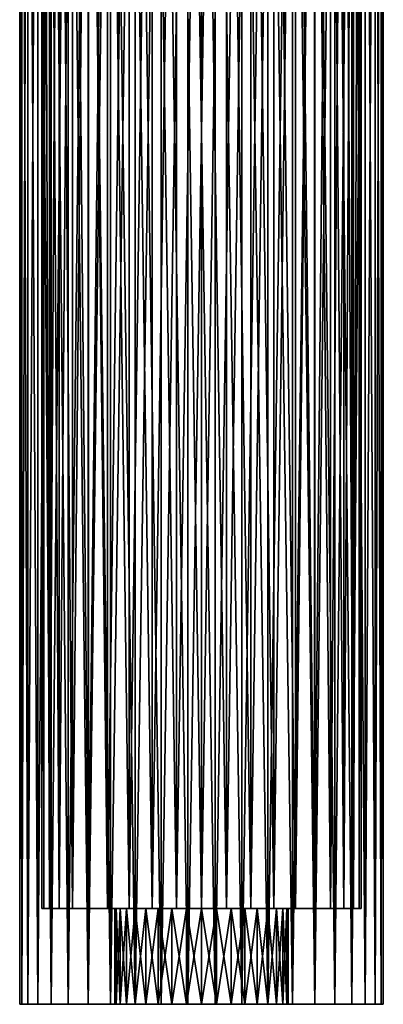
# Model space of a CAD drawing. Header units: millimetres. Extents: x -65 to 65, y -666 to 33.
# Tile 1 of 6: x -65 to 65, y -666 to -316. Entities that reach past the tile are written whole.
import ezdxf

# ---------------------------------------------------------------- set-up
doc = ezdxf.new("R2010")
doc.units = ezdxf.units.MM
doc.header["$LTSCALE"] = 65.185185
for name, color, linetype in [('20', 7, 'CONTINUOUS'), ('21', 7, 'CONTINUOUS'), ('22', 7, 'CONTINUOUS'), ('23', 7, 'CONTINUOUS'), ('24', 7, 'CONTINUOUS'), ('25', 7, 'CONTINUOUS'), ('26', 7, 'CONTINUOUS'), ('27', 7, 'CONTINUOUS')]:
    doc.layers.add(name, color=color, linetype=linetype)

msp = doc.modelspace()

# ---------------------------------------------------------------- linework, layer by layer
at = {"layer": '20', "linetype": 'Continuous'}
for points in [[(-30.78, -666), (-30.32, -666, 5.35), (-64.59, -666), (-30.78, -666)], [(-64.59, -666), (-30.32, -666, 5.35), (-63.86, -666, 9.63), (-64.59, -666)], [(-63.86, -666, -9.63), (-30.78, -666), (-64.59, -666), (-63.86, -666, -9.63)], [(-28.93, -666, 10.53), (-26.66, -666, 15.39), (-63.86, -666, 9.63), (-28.93, -666, 10.53)], [(-63.86, -666, 9.63), (-26.66, -666, 15.39), (-61.72, -666, 19.04), (-63.86, -666, 9.63)], [(-30.32, -666, 5.35), (-28.93, -666, 10.53), (-63.86, -666, 9.63), (-30.32, -666, 5.35)], [(-30.32, -666, -5.35), (-30.78, -666), (-63.86, -666, -9.63), (-30.32, -666, -5.35)], [(-28.93, -666, -10.53), (-30.32, -666, -5.35), (-63.86, -666, -9.63), (-28.93, -666, -10.53)], [(-61.72, -666, -19.04), (-28.93, -666, -10.53), (-63.86, -666, -9.63), (-61.72, -666, -19.04)], [(-61.72, -666, 19.04), (-45.21, -666, 25.59), (-58.19, -666, 28.02), (-61.72, -666, 19.04)], [(-39.07, -666, 22.04), (-45.21, -666, 25.59), (-61.72, -666, 19.04), (-39.07, -666, 22.04)], [(-23.58, -666, 19.79), (-39.07, -666, 22.04), (-61.72, -666, 19.04), (-23.58, -666, 19.79)], [(-26.66, -666, 15.39), (-23.58, -666, 19.79), (-61.72, -666, 19.04), (-26.66, -666, 15.39)], [(-26.66, -666, -15.39), (-28.93, -666, -10.53), (-61.72, -666, -19.04), (-26.66, -666, -15.39)], [(-23.58, -666, -19.79), (-26.66, -666, -15.39), (-61.72, -666, -19.04), (-23.58, -666, -19.79)], [(-39.07, -666, -22.04), (-23.58, -666, -19.79), (-61.72, -666, -19.04), (-39.07, -666, -22.04)], [(-58.19, -666, -28.02), (-39.07, -666, -22.04), (-61.72, -666, -19.04), (-58.19, -666, -28.02)], [(-45.21, -666, 25.59), (-40.81, -666, 32.14), (-58.19, -666, 28.02), (-45.21, -666, 25.59)], [(-58.19, -666, 28.02), (-40.81, -666, 32.14), (-53.36, -666, 36.38), (-58.19, -666, 28.02)], [(-40.81, -666, -32.14), (-45.21, -666, -25.59), (-58.19, -666, -28.02), (-40.81, -666, -32.14)], [(-45.21, -666, -25.59), (-39.07, -666, -22.04), (-58.19, -666, -28.02), (-45.21, -666, -25.59)], [(-53.36, -666, -36.38), (-40.81, -666, -32.14), (-58.19, -666, -28.02), (-53.36, -666, -36.38)], [(-35.47, -666, 37.95), (-29.31, -666, 42.88), (-53.36, -666, 36.38), (-35.47, -666, 37.95)], [(-53.36, -666, 36.38), (-29.31, -666, 42.88), (-47.34, -666, 43.93), (-53.36, -666, 36.38)], [(-40.81, -666, 32.14), (-35.47, -666, 37.95), (-53.36, -666, 36.38), (-40.81, -666, 32.14)], [(-35.47, -666, -37.95), (-40.81, -666, -32.14), (-53.36, -666, -36.38), (-35.47, -666, -37.95)], [(-47.34, -666, -43.93), (-35.47, -666, -37.95), (-53.36, -666, -36.38), (-47.34, -666, -43.93)], [(-22.48, -666, 46.83), (-15.13, -666, 49.69), (-47.34, -666, 43.93), (-22.48, -666, 46.83)], [(-47.34, -666, 43.93), (-15.13, -666, 49.69), (-40.27, -666, 50.5), (-47.34, -666, 43.93)], [(-29.31, -666, 42.88), (-22.48, -666, 46.83), (-47.34, -666, 43.93), (-29.31, -666, 42.88)], [(-29.31, -666, -42.88), (-35.47, -666, -37.95), (-47.34, -666, -43.93), (-29.31, -666, -42.88)], [(-22.48, -666, -46.83), (-29.31, -666, -42.88), (-47.34, -666, -43.93), (-22.48, -666, -46.83)], [(-40.27, -666, -50.5), (-22.48, -666, -46.83), (-47.34, -666, -43.93), (-40.27, -666, -50.5)], [(-15.13, -666, 49.69), (-7.43, -666, 51.41), (-40.27, -666, 50.5), (-15.13, -666, 49.69)], [(-40.27, -666, 50.5), (0.45, -666, 51.94), (32.29, -666, 55.93), (-40.27, -666, 50.5)], [(-7.43, -666, 51.41), (0.45, -666, 51.94), (-40.27, -666, 50.5), (-7.43, -666, 51.41)], [(-32.29, -666, 55.93), (-40.27, -666, 50.5), (32.29, -666, 55.93), (-32.29, -666, 55.93)], [(-15.13, -666, -49.69), (-22.48, -666, -46.83), (-40.27, -666, -50.5), (-15.13, -666, -49.69)], [(-7.43, -666, -51.41), (-15.13, -666, -49.69), (-40.27, -666, -50.5), (-7.43, -666, -51.41)], [(-32.29, -666, -55.93), (-7.43, -666, -51.41), (-40.27, -666, -50.5), (-32.29, -666, -55.93)], [(-35.27, -666, 27.72), (-39.07, -666, 22.04), (-15.39, -666, 26.66), (-35.27, -666, 27.72)], [(-15.39, -666, 26.66), (-39.07, -666, 22.04), (-19.79, -666, 23.58), (-15.39, -666, 26.66)], [(-19.79, -666, 23.58), (-39.07, -666, 22.04), (-23.58, -666, 19.79), (-19.79, -666, 23.58)], [(-39.07, -666, -22.04), (-35.27, -666, -27.72), (-19.79, -666, -23.58), (-39.07, -666, -22.04)], [(-23.58, -666, -19.79), (-39.07, -666, -22.04), (-19.79, -666, -23.58), (-23.58, -666, -19.79)], [(-35.27, -666, 27.72), (-5.35, -666, 30.32), (-30.65, -666, 32.75), (-35.27, -666, 27.72)], [(-5.35, -666, 30.32), (-35.27, -666, 27.72), (-10.53, -666, 28.93), (-5.35, -666, 30.32)], [(-10.53, -666, 28.93), (-35.27, -666, 27.72), (-15.39, -666, 26.66), (-10.53, -666, 28.93)], [(-35.27, -666, -27.72), (-30.65, -666, -32.75), (-10.53, -666, -28.93), (-35.27, -666, -27.72)], [(-19.79, -666, -23.58), (-35.27, -666, -27.72), (-15.39, -666, -26.66), (-19.79, -666, -23.58)], [(-15.39, -666, -26.66), (-35.27, -666, -27.72), (-10.53, -666, -28.93), (-15.39, -666, -26.66)], [(32.29, -666, -55.93), (40.27, -666, -50.5), (-32.29, -666, -55.93), (32.29, -666, -55.93)], [(-23.6, -666, -60.12), (32.29, -666, -55.93), (-32.29, -666, -55.93), (-23.6, -666, -60.12)], [(-23.6, -666, 60.12), (-32.29, -666, 55.93), (23.6, -666, 60.12), (-23.6, -666, 60.12)], [(23.6, -666, 60.12), (-32.29, -666, 55.93), (32.29, -666, 55.93), (23.6, -666, 60.12)], [(0.45, -666, -51.94), (-7.43, -666, -51.41), (-32.29, -666, -55.93), (0.45, -666, -51.94)], [(40.27, -666, -50.5), (0.45, -666, -51.94), (-32.29, -666, -55.93), (40.27, -666, -50.5)], [(0, -666, 30.78), (-30.65, -666, 32.75), (-5.35, -666, 30.32), (0, -666, 30.78)], [(-25.32, -666, 37.02), (-30.65, -666, 32.75), (53.36, -666, 36.38), (-25.32, -666, 37.02)], [(-30.65, -666, 32.75), (0, -666, 30.78), (53.36, -666, 36.38), (-30.65, -666, 32.75)], [(-30.65, -666, -32.75), (-25.32, -666, -37.02), (53.36, -666, -36.38), (-30.65, -666, -32.75)], [(-10.53, -666, -28.93), (-30.65, -666, -32.75), (-5.35, -666, -30.32), (-10.53, -666, -28.93)], [(-5.35, -666, -30.32), (-30.65, -666, -32.75), (0, -666, -30.78), (-5.35, -666, -30.32)], [(0, -666, -30.78), (-30.65, -666, -32.75), (58.19, -666, -28.02), (0, -666, -30.78)], [(58.19, -666, -28.02), (-30.65, -666, -32.75), (53.36, -666, -36.38), (58.19, -666, -28.02)], [(-19.4, -666, 40.44), (-25.32, -666, 37.02), (47.34, -666, 43.93), (-19.4, -666, 40.44)], [(47.34, -666, 43.93), (-25.32, -666, 37.02), (53.36, -666, 36.38), (47.34, -666, 43.93)], [(-25.32, -666, -37.02), (-19.4, -666, -40.44), (53.36, -666, -36.38), (-25.32, -666, -37.02)], [(23.6, -666, -60.12), (32.29, -666, -55.93), (-23.6, -666, -60.12), (23.6, -666, -60.12)], [(-14.37, -666, -62.97), (23.6, -666, -60.12), (-23.6, -666, -60.12), (-14.37, -666, -62.97)], [(-14.37, -666, 62.97), (-23.6, -666, 60.12), (14.37, -666, 62.97), (-14.37, -666, 62.97)], [(14.37, -666, 62.97), (-23.6, -666, 60.12), (23.6, -666, 60.12), (14.37, -666, 62.97)], [(-13.04, -666, 42.92), (-19.4, -666, 40.44), (47.34, -666, 43.93), (-13.04, -666, 42.92)], [(-19.4, -666, -40.44), (-13.04, -666, -42.92), (53.36, -666, -36.38), (-19.4, -666, -40.44)], [(14.37, -666, -62.97), (23.6, -666, -60.12), (-14.37, -666, -62.97), (14.37, -666, -62.97)], [(-4.83, -666, -64.41), (14.37, -666, -62.97), (-14.37, -666, -62.97), (-4.83, -666, -64.41)], [(-4.83, -666, 64.41), (-14.37, -666, 62.97), (4.83, -666, 64.41), (-4.83, -666, 64.41)], [(4.83, -666, 64.41), (-14.37, -666, 62.97), (14.37, -666, 62.97), (4.83, -666, 64.41)], [(-6.37, -666, 44.4), (-13.04, -666, 42.92), (47.34, -666, 43.93), (-6.37, -666, 44.4)], [(53.36, -666, -36.38), (-13.04, -666, -42.92), (47.34, -666, -43.93), (53.36, -666, -36.38)], [(-13.04, -666, -42.92), (-6.37, -666, -44.4), (47.34, -666, -43.93), (-13.04, -666, -42.92)], [(0.45, -666, 44.85), (-6.37, -666, 44.4), (47.34, -666, 43.93), (0.45, -666, 44.85)], [(-6.37, -666, -44.4), (0.45, -666, -44.85), (47.34, -666, -43.93), (-6.37, -666, -44.4)], [(4.83, -666, -64.41), (14.37, -666, -62.97), (-4.83, -666, -64.41), (4.83, -666, -64.41)], [(5.35, -666, -30.32), (0, -666, -30.78), (58.19, -666, -28.02), (5.35, -666, -30.32)], [(0, -666, 30.78), (5.35, -666, 30.32), (53.36, -666, 36.38), (0, -666, 30.78)], [(32.29, -666, 55.93), (0.45, -666, 51.94), (40.27, -666, 50.5), (32.29, -666, 55.93)], [(40.27, -666, 50.5), (0.45, -666, 44.85), (47.34, -666, 43.93), (40.27, -666, 50.5)], [(0.45, -666, 51.94), (0.45, -666, 44.85), (40.27, -666, 50.5), (0.45, -666, 51.94)], [(0.45, -666, -44.85), (0.45, -666, -51.94), (40.27, -666, -50.5), (0.45, -666, -44.85)], [(47.34, -666, -43.93), (0.45, -666, -44.85), (40.27, -666, -50.5), (47.34, -666, -43.93)], [(10.53, -666, -28.93), (5.35, -666, -30.32), (58.19, -666, -28.02), (10.53, -666, -28.93)], [(5.35, -666, 30.32), (10.53, -666, 28.93), (53.36, -666, 36.38), (5.35, -666, 30.32)], [(15.39, -666, -26.66), (10.53, -666, -28.93), (58.19, -666, -28.02), (15.39, -666, -26.66)], [(10.53, -666, 28.93), (15.39, -666, 26.66), (58.19, -666, 28.02), (10.53, -666, 28.93)], [(53.36, -666, 36.38), (10.53, -666, 28.93), (58.19, -666, 28.02), (53.36, -666, 36.38)], [(44.76, -666, -26.36), (15.39, -666, -26.66), (58.19, -666, -28.02), (44.76, -666, -26.36)], [(19.79, -666, 23.58), (44.76, -666, 26.36), (15.39, -666, 26.66), (19.79, -666, 23.58)], [(15.39, -666, 26.66), (44.76, -666, 26.36), (58.19, -666, 28.02), (15.39, -666, 26.66)], [(15.39, -666, -26.66), (44.76, -666, -26.36), (19.79, -666, -23.58), (15.39, -666, -26.66)], [(44.76, -666, -26.36), (38.62, -666, -22.81), (19.79, -666, -23.58), (44.76, -666, -26.36)], [(38.62, -666, 22.81), (44.76, -666, 26.36), (19.79, -666, 23.58), (38.62, -666, 22.81)], [(23.58, -666, 19.79), (38.62, -666, 22.81), (19.79, -666, 23.58), (23.58, -666, 19.79)], [(19.79, -666, -23.58), (38.62, -666, -22.81), (23.58, -666, -19.79), (19.79, -666, -23.58)], [(23.58, -666, -19.79), (41.64, -666, -16.68), (26.66, -666, -15.39), (23.58, -666, -19.79)], [(26.66, -666, 15.39), (41.64, -666, 16.68), (23.58, -666, 19.79), (26.66, -666, 15.39)], [(41.64, -666, 16.68), (38.62, -666, 22.81), (23.58, -666, 19.79), (41.64, -666, 16.68)], [(38.62, -666, -22.81), (41.64, -666, -16.68), (23.58, -666, -19.79), (38.62, -666, -22.81)], [(28.93, -666, 10.53), (41.64, -666, 16.68), (26.66, -666, 15.39), (28.93, -666, 10.53)], [(41.64, -666, -16.68), (43.69, -666, -10.17), (26.66, -666, -15.39), (41.64, -666, -16.68)], [(26.66, -666, -15.39), (43.69, -666, -10.17), (28.93, -666, -10.53), (26.66, -666, -15.39)], [(28.93, -666, -10.53), (43.69, -666, -10.17), (30.32, -666, -5.35), (28.93, -666, -10.53)], [(43.69, -666, 10.17), (41.64, -666, 16.68), (28.93, -666, 10.53), (43.69, -666, 10.17)], [(30.32, -666, 5.35), (43.69, -666, 10.17), (28.93, -666, 10.53), (30.32, -666, 5.35)], [(44.72, -666, 3.42), (43.69, -666, 10.17), (30.32, -666, 5.35), (44.72, -666, 3.42)], [(43.69, -666, -10.17), (44.72, -666, -3.42), (30.32, -666, -5.35), (43.69, -666, -10.17)], [(30.78, -666), (44.72, -666, 3.42), (30.32, -666, 5.35), (30.78, -666)], [(44.72, -666, -3.42), (30.78, -666), (30.32, -666, -5.35), (44.72, -666, -3.42)], [(44.72, -666, -3.42), (44.72, -666, 3.42), (30.78, -666), (44.72, -666, -3.42)], [(61.72, -666, -19.04), (44.76, -666, -26.36), (58.19, -666, -28.02), (61.72, -666, -19.04)], [(44.76, -666, 26.36), (48.24, -666, 19.27), (58.19, -666, 28.02), (44.76, -666, 26.36)], [(48.24, -666, -19.27), (44.76, -666, -26.36), (61.72, -666, -19.04), (48.24, -666, -19.27)], [(50.6, -666, -11.75), (48.24, -666, -19.27), (61.72, -666, -19.04), (50.6, -666, -11.75)], [(58.19, -666, 28.02), (48.24, -666, 19.27), (61.72, -666, 19.04), (58.19, -666, 28.02)], [(48.24, -666, 19.27), (50.6, -666, 11.75), (61.72, -666, 19.04), (48.24, -666, 19.27)], [(63.86, -666, -9.63), (50.6, -666, -11.75), (61.72, -666, -19.04), (63.86, -666, -9.63)], [(51.8, -666, -3.95), (50.6, -666, -11.75), (63.86, -666, -9.63), (51.8, -666, -3.95)], [(61.72, -666, 19.04), (50.6, -666, 11.75), (63.86, -666, 9.63), (61.72, -666, 19.04)], [(50.6, -666, 11.75), (51.8, -666, 3.95), (63.86, -666, 9.63), (50.6, -666, 11.75)], [(64.59, -666), (51.8, -666, -3.95), (63.86, -666, -9.63), (64.59, -666)], [(51.8, -666, 3.95), (51.8, -666, -3.95), (64.59, -666), (51.8, -666, 3.95)], [(51.8, -666, 3.95), (64.59, -666), (63.86, -666, 9.63), (51.8, -666, 3.95)]]:
    msp.add_3dface(points, dxfattribs=at)
at = {"layer": '21', "linetype": 'Continuous'}
for points in [[(-63.86, -47, -9.63), (-64.59, -666), (-64.59, -47), (-63.86, -47, -9.63)], [(-63.86, -666, -9.63), (-64.59, -666), (-63.86, -47, -9.63), (-63.86, -666, -9.63)], [(-61.72, -47, -19.04), (-63.86, -666, -9.63), (-63.86, -47, -9.63), (-61.72, -47, -19.04)], [(-61.72, -666, -19.04), (-63.86, -666, -9.63), (-61.72, -47, -19.04), (-61.72, -666, -19.04)], [(-58.19, -47, -28.02), (-61.72, -666, -19.04), (-61.72, -47, -19.04), (-58.19, -47, -28.02)], [(-58.19, -666, -28.02), (-61.72, -666, -19.04), (-58.19, -47, -28.02), (-58.19, -666, -28.02)], [(-53.36, -47, -36.38), (-58.19, -666, -28.02), (-58.19, -47, -28.02), (-53.36, -47, -36.38)], [(-53.36, -666, -36.38), (-58.19, -666, -28.02), (-53.36, -47, -36.38), (-53.36, -666, -36.38)], [(-47.34, -666, -43.93), (-53.36, -666, -36.38), (-47.34, -47, -43.93), (-47.34, -666, -43.93)], [(-47.34, -47, -43.93), (-53.36, -666, -36.38), (-53.36, -47, -36.38), (-47.34, -47, -43.93)], [(-40.27, -666, -50.5), (-47.34, -666, -43.93), (-40.27, -47, -50.5), (-40.27, -666, -50.5)], [(-40.27, -47, -50.5), (-47.34, -666, -43.93), (-47.34, -47, -43.93), (-40.27, -47, -50.5)], [(-32.29, -666, -55.93), (-40.27, -666, -50.5), (-32.29, -47, -55.93), (-32.29, -666, -55.93)], [(-32.29, -47, -55.93), (-40.27, -666, -50.5), (-40.27, -47, -50.5), (-32.29, -47, -55.93)], [(-23.6, -666, -60.12), (-32.29, -666, -55.93), (-23.6, -47, -60.12), (-23.6, -666, -60.12)], [(-23.6, -47, -60.12), (-32.29, -666, -55.93), (-32.29, -47, -55.93), (-23.6, -47, -60.12)], [(-14.37, -666, -62.97), (-23.6, -666, -60.12), (-14.37, -47, -62.97), (-14.37, -666, -62.97)], [(-14.37, -47, -62.97), (-23.6, -666, -60.12), (-23.6, -47, -60.12), (-14.37, -47, -62.97)], [(-4.83, -666, -64.41), (-14.37, -666, -62.97), (-4.83, -47, -64.41), (-4.83, -666, -64.41)], [(-4.83, -47, -64.41), (-14.37, -666, -62.97), (-14.37, -47, -62.97), (-4.83, -47, -64.41)], [(4.83, -47, -64.41), (-4.83, -666, -64.41), (-4.83, -47, -64.41), (4.83, -47, -64.41)], [(4.83, -666, -64.41), (-4.83, -666, -64.41), (4.83, -47, -64.41), (4.83, -666, -64.41)], [(14.37, -47, -62.97), (4.83, -666, -64.41), (4.83, -47, -64.41), (14.37, -47, -62.97)], [(14.37, -666, -62.97), (4.83, -666, -64.41), (14.37, -47, -62.97), (14.37, -666, -62.97)], [(23.6, -666, -60.12), (14.37, -666, -62.97), (23.6, -47, -60.12), (23.6, -666, -60.12)], [(23.6, -47, -60.12), (14.37, -666, -62.97), (14.37, -47, -62.97), (23.6, -47, -60.12)], [(32.29, -666, -55.93), (23.6, -666, -60.12), (32.29, -47, -55.93), (32.29, -666, -55.93)], [(32.29, -47, -55.93), (23.6, -666, -60.12), (23.6, -47, -60.12), (32.29, -47, -55.93)], [(40.27, -666, -50.5), (32.29, -666, -55.93), (40.27, -47, -50.5), (40.27, -666, -50.5)], [(40.27, -47, -50.5), (32.29, -666, -55.93), (32.29, -47, -55.93), (40.27, -47, -50.5)], [(47.34, -47, -43.93), (40.27, -666, -50.5), (40.27, -47, -50.5), (47.34, -47, -43.93)], [(47.34, -666, -43.93), (40.27, -666, -50.5), (47.34, -47, -43.93), (47.34, -666, -43.93)], [(53.36, -666, -36.38), (47.34, -666, -43.93), (53.36, -47, -36.38), (53.36, -666, -36.38)], [(53.36, -47, -36.38), (47.34, -666, -43.93), (47.34, -47, -43.93), (53.36, -47, -36.38)], [(58.19, -666, -28.02), (53.36, -666, -36.38), (58.19, -47, -28.02), (58.19, -666, -28.02)], [(58.19, -47, -28.02), (53.36, -666, -36.38), (53.36, -47, -36.38), (58.19, -47, -28.02)], [(61.72, -666, -19.04), (58.19, -666, -28.02), (61.72, -47, -19.04), (61.72, -666, -19.04)], [(61.72, -47, -19.04), (58.19, -666, -28.02), (58.19, -47, -28.02), (61.72, -47, -19.04)], [(63.86, -666, -9.63), (61.72, -666, -19.04), (63.86, -47, -9.63), (63.86, -666, -9.63)], [(63.86, -47, -9.63), (61.72, -666, -19.04), (61.72, -47, -19.04), (63.86, -47, -9.63)], [(64.59, -666), (63.86, -666, -9.63), (64.59, -47), (64.59, -666)], [(64.59, -47), (63.86, -666, -9.63), (63.86, -47, -9.63), (64.59, -47)]]:
    msp.add_3dface(points, dxfattribs=at)
at = {"layer": '22', "linetype": 'Continuous'}
for points in [[(-64.59, -666), (-63.86, -666, 9.63), (-64.59, -47), (-64.59, -666)], [(-64.59, -47), (-63.86, -666, 9.63), (-63.86, -47, 9.63), (-64.59, -47)], [(-63.86, -666, 9.63), (-61.72, -666, 19.04), (-63.86, -47, 9.63), (-63.86, -666, 9.63)], [(-63.86, -47, 9.63), (-61.72, -666, 19.04), (-61.72, -47, 19.04), (-63.86, -47, 9.63)], [(-61.72, -666, 19.04), (-58.19, -666, 28.02), (-61.72, -47, 19.04), (-61.72, -666, 19.04)], [(-61.72, -47, 19.04), (-58.19, -666, 28.02), (-58.19, -47, 28.02), (-61.72, -47, 19.04)], [(-58.19, -666, 28.02), (-53.36, -666, 36.38), (-58.19, -47, 28.02), (-58.19, -666, 28.02)], [(-58.19, -47, 28.02), (-53.36, -666, 36.38), (-53.36, -47, 36.38), (-58.19, -47, 28.02)], [(-53.36, -47, 36.38), (-47.34, -666, 43.93), (-47.34, -47, 43.93), (-53.36, -47, 36.38)], [(-53.36, -666, 36.38), (-47.34, -666, 43.93), (-53.36, -47, 36.38), (-53.36, -666, 36.38)], [(-47.34, -47, 43.93), (-40.27, -666, 50.5), (-40.27, -47, 50.5), (-47.34, -47, 43.93)], [(-47.34, -666, 43.93), (-40.27, -666, 50.5), (-47.34, -47, 43.93), (-47.34, -666, 43.93)], [(-40.27, -666, 50.5), (-32.29, -666, 55.93), (-40.27, -47, 50.5), (-40.27, -666, 50.5)], [(-40.27, -47, 50.5), (-32.29, -666, 55.93), (-32.29, -47, 55.93), (-40.27, -47, 50.5)], [(-32.29, -666, 55.93), (-23.6, -666, 60.12), (-32.29, -47, 55.93), (-32.29, -666, 55.93)], [(-32.29, -47, 55.93), (-23.6, -666, 60.12), (-23.6, -47, 60.12), (-32.29, -47, 55.93)], [(-23.6, -666, 60.12), (-14.37, -666, 62.97), (-23.6, -47, 60.12), (-23.6, -666, 60.12)], [(-23.6, -47, 60.12), (-14.37, -666, 62.97), (-14.37, -47, 62.97), (-23.6, -47, 60.12)], [(-14.37, -666, 62.97), (-4.83, -666, 64.41), (-14.37, -47, 62.97), (-14.37, -666, 62.97)], [(-14.37, -47, 62.97), (-4.83, -666, 64.41), (-4.83, -47, 64.41), (-14.37, -47, 62.97)], [(-4.83, -666, 64.41), (4.83, -666, 64.41), (-4.83, -47, 64.41), (-4.83, -666, 64.41)], [(-4.83, -47, 64.41), (4.83, -666, 64.41), (4.83, -47, 64.41), (-4.83, -47, 64.41)], [(4.83, -666, 64.41), (14.37, -666, 62.97), (4.83, -47, 64.41), (4.83, -666, 64.41)], [(4.83, -47, 64.41), (14.37, -666, 62.97), (14.37, -47, 62.97), (4.83, -47, 64.41)], [(14.37, -666, 62.97), (23.6, -666, 60.12), (14.37, -47, 62.97), (14.37, -666, 62.97)], [(14.37, -47, 62.97), (23.6, -666, 60.12), (23.6, -47, 60.12), (14.37, -47, 62.97)], [(23.6, -666, 60.12), (32.29, -666, 55.93), (23.6, -47, 60.12), (23.6, -666, 60.12)], [(23.6, -47, 60.12), (32.29, -666, 55.93), (32.29, -47, 55.93), (23.6, -47, 60.12)], [(32.29, -47, 55.93), (40.27, -666, 50.5), (40.27, -47, 50.5), (32.29, -47, 55.93)], [(32.29, -666, 55.93), (40.27, -666, 50.5), (32.29, -47, 55.93), (32.29, -666, 55.93)], [(40.27, -47, 50.5), (47.34, -666, 43.93), (47.34, -47, 43.93), (40.27, -47, 50.5)], [(40.27, -666, 50.5), (47.34, -666, 43.93), (40.27, -47, 50.5), (40.27, -666, 50.5)], [(47.34, -666, 43.93), (53.36, -666, 36.38), (47.34, -47, 43.93), (47.34, -666, 43.93)], [(47.34, -47, 43.93), (53.36, -666, 36.38), (53.36, -47, 36.38), (47.34, -47, 43.93)], [(53.36, -666, 36.38), (58.19, -666, 28.02), (53.36, -47, 36.38), (53.36, -666, 36.38)], [(53.36, -47, 36.38), (58.19, -666, 28.02), (58.19, -47, 28.02), (53.36, -47, 36.38)], [(58.19, -666, 28.02), (61.72, -666, 19.04), (58.19, -47, 28.02), (58.19, -666, 28.02)], [(58.19, -47, 28.02), (61.72, -666, 19.04), (61.72, -47, 19.04), (58.19, -47, 28.02)], [(61.72, -666, 19.04), (63.86, -666, 9.63), (61.72, -47, 19.04), (61.72, -666, 19.04)], [(61.72, -47, 19.04), (63.86, -666, 9.63), (63.86, -47, 9.63), (61.72, -47, 19.04)], [(63.86, -666, 9.63), (64.59, -666), (63.86, -47, 9.63), (63.86, -666, 9.63)], [(64.59, -666), (64.59, -47), (63.86, -47, 9.63), (64.59, -666)]]:
    msp.add_3dface(points, dxfattribs=at)
at = {"layer": '23', "linetype": 'Continuous'}
for points in [[(-56.02, -47, 8.87), (-56.71, -632), (-56.71, -47), (-56.02, -47, 8.87)], [(-56.02, -632, 8.87), (-56.71, -632), (-56.02, -47, 8.87), (-56.02, -632, 8.87)], [(-53.94, -47, 17.53), (-53.94, -632, 17.53), (-56.02, -47, 8.87), (-53.94, -47, 17.53)], [(-53.94, -632, 17.53), (-56.02, -632, 8.87), (-56.02, -47, 8.87), (-53.94, -632, 17.53)], [(-50.53, -47, 25.75), (-53.94, -632, 17.53), (-53.94, -47, 17.53), (-50.53, -47, 25.75)], [(-50.53, -632, 25.75), (-53.94, -632, 17.53), (-50.53, -47, 25.75), (-50.53, -632, 25.75)], [(-45.88, -47, 33.34), (-50.53, -632, 25.75), (-50.53, -47, 25.75), (-45.88, -47, 33.34)], [(-45.88, -632, 33.34), (-50.53, -632, 25.75), (-45.88, -47, 33.34), (-45.88, -632, 33.34)], [(-40.1, -47, 40.1), (-45.88, -632, 33.34), (-45.88, -47, 33.34), (-40.1, -47, 40.1)], [(-40.1, -632, 40.1), (-45.88, -632, 33.34), (-40.1, -47, 40.1), (-40.1, -632, 40.1)], [(-33.34, -632, 45.88), (-40.1, -632, 40.1), (-33.34, -47, 45.88), (-33.34, -632, 45.88)], [(-33.34, -47, 45.88), (-40.1, -632, 40.1), (-40.1, -47, 40.1), (-33.34, -47, 45.88)], [(-25.75, -632, 50.53), (-33.34, -632, 45.88), (-25.75, -47, 50.53), (-25.75, -632, 50.53)], [(-25.75, -47, 50.53), (-33.34, -632, 45.88), (-33.34, -47, 45.88), (-25.75, -47, 50.53)], [(-17.53, -632, 53.94), (-25.75, -632, 50.53), (-17.53, -47, 53.94), (-17.53, -632, 53.94)], [(-17.53, -47, 53.94), (-25.75, -632, 50.53), (-25.75, -47, 50.53), (-17.53, -47, 53.94)], [(-8.87, -47, 56.02), (-17.53, -632, 53.94), (-17.53, -47, 53.94), (-8.87, -47, 56.02)], [(-8.87, -632, 56.02), (-17.53, -632, 53.94), (-8.87, -47, 56.02), (-8.87, -632, 56.02)], [(0, -632, 56.71), (-8.87, -632, 56.02), (0, -47, 56.71), (0, -632, 56.71)], [(0, -47, 56.71), (-8.87, -632, 56.02), (-8.87, -47, 56.02), (0, -47, 56.71)], [(8.87, -632, 56.02), (0, -632, 56.71), (8.87, -47, 56.02), (8.87, -632, 56.02)], [(8.87, -47, 56.02), (0, -632, 56.71), (0, -47, 56.71), (8.87, -47, 56.02)], [(17.53, -47, 53.94), (8.87, -632, 56.02), (8.87, -47, 56.02), (17.53, -47, 53.94)], [(17.53, -632, 53.94), (8.87, -632, 56.02), (17.53, -47, 53.94), (17.53, -632, 53.94)], [(25.75, -632, 50.53), (17.53, -632, 53.94), (25.75, -47, 50.53), (25.75, -632, 50.53)], [(25.75, -47, 50.53), (17.53, -632, 53.94), (17.53, -47, 53.94), (25.75, -47, 50.53)], [(33.34, -632, 45.88), (25.75, -632, 50.53), (33.34, -47, 45.88), (33.34, -632, 45.88)], [(33.34, -47, 45.88), (25.75, -632, 50.53), (25.75, -47, 50.53), (33.34, -47, 45.88)], [(40.1, -632, 40.1), (33.34, -632, 45.88), (40.1, -47, 40.1), (40.1, -632, 40.1)], [(40.1, -47, 40.1), (33.34, -632, 45.88), (33.34, -47, 45.88), (40.1, -47, 40.1)], [(45.88, -632, 33.34), (40.1, -632, 40.1), (45.88, -47, 33.34), (45.88, -632, 33.34)], [(45.88, -47, 33.34), (40.1, -632, 40.1), (40.1, -47, 40.1), (45.88, -47, 33.34)], [(50.53, -47, 25.75), (45.88, -632, 33.34), (45.88, -47, 33.34), (50.53, -47, 25.75)], [(50.53, -632, 25.75), (45.88, -632, 33.34), (50.53, -47, 25.75), (50.53, -632, 25.75)], [(53.94, -47, 17.53), (50.53, -632, 25.75), (50.53, -47, 25.75), (53.94, -47, 17.53)], [(53.94, -632, 17.53), (50.53, -632, 25.75), (53.94, -47, 17.53), (53.94, -632, 17.53)], [(56.02, -47, 8.87), (53.94, -632, 17.53), (53.94, -47, 17.53), (56.02, -47, 8.87)], [(56.02, -632, 8.87), (53.94, -632, 17.53), (56.02, -47, 8.87), (56.02, -632, 8.87)], [(56.71, -47), (56.02, -632, 8.87), (56.02, -47, 8.87), (56.71, -47)], [(56.71, -632), (56.02, -632, 8.87), (56.71, -47), (56.71, -632)]]:
    msp.add_3dface(points, dxfattribs=at)
at = {"layer": '24', "linetype": 'Continuous'}
for points in [[(-56.71, -47), (-56.71, -632), (-56.02, -632, -8.87), (-56.71, -47)], [(-56.71, -47), (-56.02, -632, -8.87), (-56.02, -47, -8.87), (-56.71, -47)], [(-56.02, -632, -8.87), (-53.94, -632, -17.53), (-56.02, -47, -8.87), (-56.02, -632, -8.87)], [(-56.02, -47, -8.87), (-53.94, -632, -17.53), (-53.94, -47, -17.53), (-56.02, -47, -8.87)], [(-53.94, -47, -17.53), (-50.53, -632, -25.75), (-50.53, -47, -25.75), (-53.94, -47, -17.53)], [(-53.94, -632, -17.53), (-50.53, -632, -25.75), (-53.94, -47, -17.53), (-53.94, -632, -17.53)], [(-50.53, -632, -25.75), (-45.88, -632, -33.34), (-50.53, -47, -25.75), (-50.53, -632, -25.75)], [(-50.53, -47, -25.75), (-45.88, -632, -33.34), (-45.88, -47, -33.34), (-50.53, -47, -25.75)], [(-45.88, -632, -33.34), (-40.1, -632, -40.1), (-45.88, -47, -33.34), (-45.88, -632, -33.34)], [(-45.88, -47, -33.34), (-40.1, -632, -40.1), (-40.1, -47, -40.1), (-45.88, -47, -33.34)], [(-40.1, -632, -40.1), (-33.34, -632, -45.88), (-40.1, -47, -40.1), (-40.1, -632, -40.1)], [(-40.1, -47, -40.1), (-33.34, -632, -45.88), (-33.34, -47, -45.88), (-40.1, -47, -40.1)], [(-33.34, -632, -45.88), (-25.75, -632, -50.53), (-33.34, -47, -45.88), (-33.34, -632, -45.88)], [(-33.34, -47, -45.88), (-25.75, -632, -50.53), (-25.75, -47, -50.53), (-33.34, -47, -45.88)], [(-25.75, -632, -50.53), (-17.53, -632, -53.94), (-25.75, -47, -50.53), (-25.75, -632, -50.53)], [(-25.75, -47, -50.53), (-17.53, -632, -53.94), (-17.53, -47, -53.94), (-25.75, -47, -50.53)], [(-17.53, -632, -53.94), (-8.87, -632, -56.02), (-17.53, -47, -53.94), (-17.53, -632, -53.94)], [(-17.53, -47, -53.94), (-8.87, -632, -56.02), (-8.87, -47, -56.02), (-17.53, -47, -53.94)], [(-8.87, -47, -56.02), (0, -632, -56.71), (0, -47, -56.71), (-8.87, -47, -56.02)], [(-8.87, -632, -56.02), (0, -632, -56.71), (-8.87, -47, -56.02), (-8.87, -632, -56.02)], [(0, -47, -56.71), (8.87, -632, -56.02), (8.87, -47, -56.02), (0, -47, -56.71)], [(0, -632, -56.71), (8.87, -632, -56.02), (0, -47, -56.71), (0, -632, -56.71)], [(8.87, -47, -56.02), (17.53, -632, -53.94), (17.53, -47, -53.94), (8.87, -47, -56.02)], [(8.87, -632, -56.02), (17.53, -632, -53.94), (8.87, -47, -56.02), (8.87, -632, -56.02)], [(17.53, -47, -53.94), (25.75, -632, -50.53), (25.75, -47, -50.53), (17.53, -47, -53.94)], [(17.53, -632, -53.94), (25.75, -632, -50.53), (17.53, -47, -53.94), (17.53, -632, -53.94)], [(25.75, -632, -50.53), (33.34, -632, -45.88), (25.75, -47, -50.53), (25.75, -632, -50.53)], [(25.75, -47, -50.53), (33.34, -632, -45.88), (33.34, -47, -45.88), (25.75, -47, -50.53)], [(33.34, -47, -45.88), (40.1, -632, -40.1), (40.1, -47, -40.1), (33.34, -47, -45.88)], [(33.34, -632, -45.88), (40.1, -632, -40.1), (33.34, -47, -45.88), (33.34, -632, -45.88)], [(40.1, -47, -40.1), (45.88, -632, -33.34), (45.88, -47, -33.34), (40.1, -47, -40.1)], [(40.1, -632, -40.1), (45.88, -632, -33.34), (40.1, -47, -40.1), (40.1, -632, -40.1)], [(45.88, -47, -33.34), (50.53, -632, -25.75), (50.53, -47, -25.75), (45.88, -47, -33.34)], [(45.88, -632, -33.34), (50.53, -632, -25.75), (45.88, -47, -33.34), (45.88, -632, -33.34)], [(50.53, -47, -25.75), (53.94, -632, -17.53), (53.94, -47, -17.53), (50.53, -47, -25.75)], [(50.53, -632, -25.75), (53.94, -632, -17.53), (50.53, -47, -25.75), (50.53, -632, -25.75)], [(53.94, -47, -17.53), (53.94, -632, -17.53), (56.02, -47, -8.87), (53.94, -47, -17.53)], [(53.94, -632, -17.53), (56.02, -632, -8.87), (56.02, -47, -8.87), (53.94, -632, -17.53)], [(56.02, -632, -8.87), (56.71, -632), (56.02, -47, -8.87), (56.02, -632, -8.87)], [(56.71, -632), (56.71, -47), (56.02, -47, -8.87), (56.71, -632)]]:
    msp.add_3dface(points, dxfattribs=at)
at = {"layer": '25', "linetype": 'Continuous'}
for points in [[(-56.71, -632), (-56.02, -632, 8.87), (-30.78, -632), (-56.71, -632)], [(-56.02, -632, -8.87), (-56.71, -632), (-30.32, -632, -5.35), (-56.02, -632, -8.87)], [(-30.32, -632, -5.35), (-56.71, -632), (-30.78, -632), (-30.32, -632, -5.35)], [(-53.94, -632, -17.53), (-56.02, -632, -8.87), (-26.66, -632, -15.39), (-53.94, -632, -17.53)], [(-28.93, -632, -10.53), (-56.02, -632, -8.87), (-30.32, -632, -5.35), (-28.93, -632, -10.53)], [(-26.66, -632, -15.39), (-56.02, -632, -8.87), (-28.93, -632, -10.53), (-26.66, -632, -15.39)], [(-56.02, -632, 8.87), (-53.94, -632, 17.53), (-28.93, -632, 10.53), (-56.02, -632, 8.87)], [(-30.78, -632), (-56.02, -632, 8.87), (-30.32, -632, 5.35), (-30.78, -632)], [(-30.32, -632, 5.35), (-56.02, -632, 8.87), (-28.93, -632, 10.53), (-30.32, -632, 5.35)], [(-45.21, -632, -25.59), (-53.94, -632, -17.53), (-39.07, -632, -22.04), (-45.21, -632, -25.59)], [(-23.58, -632, -19.79), (-53.94, -632, -17.53), (-26.66, -632, -15.39), (-23.58, -632, -19.79)], [(-53.94, -632, -17.53), (-23.58, -632, -19.79), (-39.07, -632, -22.04), (-53.94, -632, -17.53)], [(-50.53, -632, -25.75), (-53.94, -632, -17.53), (-45.21, -632, -25.59), (-50.53, -632, -25.75)], [(-53.94, -632, 17.53), (-50.53, -632, 25.75), (-39.07, -632, 22.04), (-53.94, -632, 17.53)], [(-28.93, -632, 10.53), (-53.94, -632, 17.53), (-26.66, -632, 15.39), (-28.93, -632, 10.53)], [(-26.66, -632, 15.39), (-53.94, -632, 17.53), (-23.58, -632, 19.79), (-26.66, -632, 15.39)], [(-23.58, -632, 19.79), (-53.94, -632, 17.53), (-39.07, -632, 22.04), (-23.58, -632, 19.79)], [(-45.88, -632, -33.34), (-50.53, -632, -25.75), (-40.81, -632, -32.14), (-45.88, -632, -33.34)], [(-50.53, -632, -25.75), (-45.21, -632, -25.59), (-40.81, -632, -32.14), (-50.53, -632, -25.75)], [(-50.53, -632, 25.75), (-45.88, -632, 33.34), (-40.81, -632, 32.14), (-50.53, -632, 25.75)], [(-39.07, -632, 22.04), (-50.53, -632, 25.75), (-45.21, -632, 25.59), (-39.07, -632, 22.04)], [(-45.21, -632, 25.59), (-50.53, -632, 25.75), (-40.81, -632, 32.14), (-45.21, -632, 25.59)], [(-40.1, -632, -40.1), (-45.88, -632, -33.34), (-35.47, -632, -37.95), (-40.1, -632, -40.1)], [(-35.47, -632, -37.95), (-45.88, -632, -33.34), (-40.81, -632, -32.14), (-35.47, -632, -37.95)], [(-45.88, -632, 33.34), (-40.1, -632, 40.1), (-35.47, -632, 37.95), (-45.88, -632, 33.34)], [(-40.81, -632, 32.14), (-45.88, -632, 33.34), (-35.47, -632, 37.95), (-40.81, -632, 32.14)], [(-29.31, -632, -42.88), (-40.1, -632, -40.1), (-35.47, -632, -37.95), (-29.31, -632, -42.88)], [(-33.34, -632, -45.88), (-40.1, -632, -40.1), (-29.31, -632, -42.88), (-33.34, -632, -45.88)], [(-35.47, -632, 37.95), (-40.1, -632, 40.1), (-29.31, -632, 42.88), (-35.47, -632, 37.95)], [(-40.1, -632, 40.1), (-33.34, -632, 45.88), (-29.31, -632, 42.88), (-40.1, -632, 40.1)], [(-19.79, -632, 23.58), (-39.07, -632, 22.04), (-35.27, -632, 27.72), (-19.79, -632, 23.58)], [(-19.79, -632, -23.58), (-15.39, -632, -26.66), (-39.07, -632, -22.04), (-19.79, -632, -23.58)], [(-39.07, -632, -22.04), (-15.39, -632, -26.66), (-35.27, -632, -27.72), (-39.07, -632, -22.04)], [(-23.58, -632, -19.79), (-19.79, -632, -23.58), (-39.07, -632, -22.04), (-23.58, -632, -19.79)], [(-19.79, -632, 23.58), (-23.58, -632, 19.79), (-39.07, -632, 22.04), (-19.79, -632, 23.58)], [(-10.53, -632, 28.93), (-15.39, -632, 26.66), (-35.27, -632, 27.72), (-10.53, -632, 28.93)], [(-30.65, -632, 32.75), (-10.53, -632, 28.93), (-35.27, -632, 27.72), (-30.65, -632, 32.75)], [(-15.39, -632, 26.66), (-19.79, -632, 23.58), (-35.27, -632, 27.72), (-15.39, -632, 26.66)], [(-35.27, -632, -27.72), (-5.35, -632, -30.32), (-30.65, -632, -32.75), (-35.27, -632, -27.72)], [(-10.53, -632, -28.93), (-5.35, -632, -30.32), (-35.27, -632, -27.72), (-10.53, -632, -28.93)], [(-15.39, -632, -26.66), (-10.53, -632, -28.93), (-35.27, -632, -27.72), (-15.39, -632, -26.66)], [(-22.48, -632, -46.83), (-33.34, -632, -45.88), (-29.31, -632, -42.88), (-22.48, -632, -46.83)], [(-15.13, -632, -49.69), (-33.34, -632, -45.88), (-22.48, -632, -46.83), (-15.13, -632, -49.69)], [(-25.75, -632, -50.53), (-33.34, -632, -45.88), (-15.13, -632, -49.69), (-25.75, -632, -50.53)], [(-33.34, -632, 45.88), (-25.75, -632, 50.53), (-22.48, -632, 46.83), (-33.34, -632, 45.88)], [(-29.31, -632, 42.88), (-33.34, -632, 45.88), (-22.48, -632, 46.83), (-29.31, -632, 42.88)], [(-25.32, -632, 37.02), (45.88, -632, 33.34), (-30.65, -632, 32.75), (-25.32, -632, 37.02)], [(45.88, -632, 33.34), (0, -632, 30.78), (-30.65, -632, 32.75), (45.88, -632, 33.34)], [(0, -632, -30.78), (45.88, -632, -33.34), (-30.65, -632, -32.75), (0, -632, -30.78)], [(-30.65, -632, -32.75), (45.88, -632, -33.34), (-25.32, -632, -37.02), (-30.65, -632, -32.75)], [(-5.35, -632, 30.32), (-10.53, -632, 28.93), (-30.65, -632, 32.75), (-5.35, -632, 30.32)], [(0, -632, 30.78), (-5.35, -632, 30.32), (-30.65, -632, 32.75), (0, -632, 30.78)], [(0, -632, -30.78), (-30.65, -632, -32.75), (-5.35, -632, -30.32), (0, -632, -30.78)], [(0.45, -632, -51.94), (-25.75, -632, -50.53), (-7.43, -632, -51.41), (0.45, -632, -51.94)], [(-7.43, -632, -51.41), (-25.75, -632, -50.53), (-15.13, -632, -49.69), (-7.43, -632, -51.41)], [(17.53, -632, -53.94), (-25.75, -632, -50.53), (0.45, -632, -51.94), (17.53, -632, -53.94)], [(17.53, -632, -53.94), (-17.53, -632, -53.94), (-25.75, -632, -50.53), (17.53, -632, -53.94)], [(-25.75, -632, 50.53), (-17.53, -632, 53.94), (-7.43, -632, 51.41), (-25.75, -632, 50.53)], [(-22.48, -632, 46.83), (-25.75, -632, 50.53), (-15.13, -632, 49.69), (-22.48, -632, 46.83)], [(-15.13, -632, 49.69), (-25.75, -632, 50.53), (-7.43, -632, 51.41), (-15.13, -632, 49.69)], [(-19.4, -632, 40.44), (40.1, -632, 40.1), (-25.32, -632, 37.02), (-19.4, -632, 40.44)], [(45.88, -632, -33.34), (40.1, -632, -40.1), (-25.32, -632, -37.02), (45.88, -632, -33.34)], [(-25.32, -632, -37.02), (40.1, -632, -40.1), (-19.4, -632, -40.44), (-25.32, -632, -37.02)], [(40.1, -632, 40.1), (45.88, -632, 33.34), (-25.32, -632, 37.02), (40.1, -632, 40.1)], [(-19.4, -632, -40.44), (33.34, -632, -45.88), (-13.04, -632, -42.92), (-19.4, -632, -40.44)], [(40.1, -632, -40.1), (33.34, -632, -45.88), (-19.4, -632, -40.44), (40.1, -632, -40.1)], [(-13.04, -632, 42.92), (40.1, -632, 40.1), (-19.4, -632, 40.44), (-13.04, -632, 42.92)], [(17.53, -632, -53.94), (8.87, -632, -56.02), (-17.53, -632, -53.94), (17.53, -632, -53.94)], [(8.87, -632, -56.02), (-8.87, -632, -56.02), (-17.53, -632, -53.94), (8.87, -632, -56.02)], [(-17.53, -632, 53.94), (-8.87, -632, 56.02), (17.53, -632, 53.94), (-17.53, -632, 53.94)], [(-17.53, -632, 53.94), (17.53, -632, 53.94), (25.75, -632, 50.53), (-17.53, -632, 53.94)], [(-17.53, -632, 53.94), (25.75, -632, 50.53), (0.45, -632, 51.94), (-17.53, -632, 53.94)], [(-7.43, -632, 51.41), (-17.53, -632, 53.94), (0.45, -632, 51.94), (-7.43, -632, 51.41)], [(-13.04, -632, -42.92), (33.34, -632, -45.88), (-6.37, -632, -44.4), (-13.04, -632, -42.92)], [(-6.37, -632, 44.4), (40.1, -632, 40.1), (-13.04, -632, 42.92), (-6.37, -632, 44.4)], [(8.87, -632, -56.02), (0, -632, -56.71), (-8.87, -632, -56.02), (8.87, -632, -56.02)], [(-8.87, -632, 56.02), (0, -632, 56.71), (8.87, -632, 56.02), (-8.87, -632, 56.02)], [(-8.87, -632, 56.02), (8.87, -632, 56.02), (17.53, -632, 53.94), (-8.87, -632, 56.02)], [(-6.37, -632, -44.4), (33.34, -632, -45.88), (0.45, -632, -44.85), (-6.37, -632, -44.4)], [(0.45, -632, 44.85), (40.1, -632, 40.1), (-6.37, -632, 44.4), (0.45, -632, 44.85)], [(5.35, -632, -30.32), (45.88, -632, -33.34), (0, -632, -30.78), (5.35, -632, -30.32)], [(0, -632, 30.78), (45.88, -632, 33.34), (5.35, -632, 30.32), (0, -632, 30.78)], [(33.34, -632, -45.88), (25.75, -632, -50.53), (0.45, -632, -44.85), (33.34, -632, -45.88)], [(0.45, -632, -44.85), (25.75, -632, -50.53), (0.45, -632, -51.94), (0.45, -632, -44.85)], [(25.75, -632, -50.53), (17.53, -632, -53.94), (0.45, -632, -51.94), (25.75, -632, -50.53)], [(25.75, -632, 50.53), (33.34, -632, 45.88), (0.45, -632, 51.94), (25.75, -632, 50.53)], [(33.34, -632, 45.88), (40.1, -632, 40.1), (0.45, -632, 44.85), (33.34, -632, 45.88)], [(0.45, -632, 51.94), (33.34, -632, 45.88), (0.45, -632, 44.85), (0.45, -632, 51.94)], [(5.35, -632, 30.32), (45.88, -632, 33.34), (44.76, -632, 26.36), (5.35, -632, 30.32)], [(10.53, -632, -28.93), (45.88, -632, -33.34), (5.35, -632, -30.32), (10.53, -632, -28.93)], [(10.53, -632, 28.93), (5.35, -632, 30.32), (44.76, -632, 26.36), (10.53, -632, 28.93)], [(15.39, -632, -26.66), (45.88, -632, -33.34), (10.53, -632, -28.93), (15.39, -632, -26.66)], [(15.39, -632, 26.66), (10.53, -632, 28.93), (44.76, -632, 26.36), (15.39, -632, 26.66)], [(45.88, -632, -33.34), (15.39, -632, -26.66), (44.76, -632, -26.36), (45.88, -632, -33.34)], [(19.79, -632, 23.58), (15.39, -632, 26.66), (44.76, -632, 26.36), (19.79, -632, 23.58)], [(15.39, -632, -26.66), (19.79, -632, -23.58), (44.76, -632, -26.36), (15.39, -632, -26.66)], [(23.58, -632, 19.79), (19.79, -632, 23.58), (38.62, -632, 22.81), (23.58, -632, 19.79)], [(38.62, -632, 22.81), (19.79, -632, 23.58), (44.76, -632, 26.36), (38.62, -632, 22.81)], [(19.79, -632, -23.58), (23.58, -632, -19.79), (38.62, -632, -22.81), (19.79, -632, -23.58)], [(19.79, -632, -23.58), (38.62, -632, -22.81), (44.76, -632, -26.36), (19.79, -632, -23.58)], [(26.66, -632, 15.39), (23.58, -632, 19.79), (41.64, -632, 16.68), (26.66, -632, 15.39)], [(41.64, -632, 16.68), (23.58, -632, 19.79), (38.62, -632, 22.81), (41.64, -632, 16.68)], [(23.58, -632, -19.79), (26.66, -632, -15.39), (41.64, -632, -16.68), (23.58, -632, -19.79)], [(38.62, -632, -22.81), (23.58, -632, -19.79), (41.64, -632, -16.68), (38.62, -632, -22.81)], [(28.93, -632, 10.53), (26.66, -632, 15.39), (43.69, -632, 10.17), (28.93, -632, 10.53)], [(43.69, -632, 10.17), (26.66, -632, 15.39), (41.64, -632, 16.68), (43.69, -632, 10.17)], [(26.66, -632, -15.39), (28.93, -632, -10.53), (41.64, -632, -16.68), (26.66, -632, -15.39)], [(30.32, -632, 5.35), (28.93, -632, 10.53), (43.69, -632, 10.17), (30.32, -632, 5.35)], [(28.93, -632, -10.53), (30.32, -632, -5.35), (43.69, -632, -10.17), (28.93, -632, -10.53)], [(41.64, -632, -16.68), (28.93, -632, -10.53), (43.69, -632, -10.17), (41.64, -632, -16.68)], [(30.32, -632, -5.35), (30.78, -632), (44.72, -632, -3.42), (30.32, -632, -5.35)], [(43.69, -632, -10.17), (30.32, -632, -5.35), (44.72, -632, -3.42), (43.69, -632, -10.17)], [(30.78, -632), (30.32, -632, 5.35), (44.72, -632, 3.42), (30.78, -632)], [(44.72, -632, 3.42), (30.32, -632, 5.35), (43.69, -632, 10.17), (44.72, -632, 3.42)], [(44.72, -632, -3.42), (30.78, -632), (44.72, -632, 3.42), (44.72, -632, -3.42)], [(44.76, -632, 26.36), (50.53, -632, 25.75), (48.24, -632, 19.27), (44.76, -632, 26.36)], [(50.53, -632, -25.75), (45.88, -632, -33.34), (44.76, -632, -26.36), (50.53, -632, -25.75)], [(45.88, -632, 33.34), (50.53, -632, 25.75), (44.76, -632, 26.36), (45.88, -632, 33.34)], [(48.24, -632, -19.27), (50.53, -632, -25.75), (44.76, -632, -26.36), (48.24, -632, -19.27)], [(50.53, -632, 25.75), (53.94, -632, 17.53), (48.24, -632, 19.27), (50.53, -632, 25.75)], [(50.6, -632, -11.75), (53.94, -632, -17.53), (48.24, -632, -19.27), (50.6, -632, -11.75)], [(53.94, -632, -17.53), (50.53, -632, -25.75), (48.24, -632, -19.27), (53.94, -632, -17.53)], [(48.24, -632, 19.27), (53.94, -632, 17.53), (50.6, -632, 11.75), (48.24, -632, 19.27)], [(53.94, -632, 17.53), (56.02, -632, 8.87), (50.6, -632, 11.75), (53.94, -632, 17.53)], [(56.02, -632, -8.87), (53.94, -632, -17.53), (50.6, -632, -11.75), (56.02, -632, -8.87)], [(51.8, -632, -3.95), (56.02, -632, -8.87), (50.6, -632, -11.75), (51.8, -632, -3.95)], [(50.6, -632, 11.75), (56.02, -632, 8.87), (51.8, -632, 3.95), (50.6, -632, 11.75)], [(56.71, -632), (56.02, -632, -8.87), (51.8, -632, -3.95), (56.71, -632)], [(51.8, -632, 3.95), (56.71, -632), (51.8, -632, -3.95), (51.8, -632, 3.95)], [(56.02, -632, 8.87), (56.71, -632), (51.8, -632, 3.95), (56.02, -632, 8.87)]]:
    msp.add_3dface(points, dxfattribs=at)
at = {"layer": '26', "linetype": 'Continuous'}
for points in [[(-30.78, -666), (-30.32, -666, -5.35), (-30.78, -632), (-30.78, -666)], [(-30.32, -666, -5.35), (-30.32, -632, -5.35), (-30.78, -632), (-30.32, -666, -5.35)], [(-30.32, -666, -5.35), (-28.93, -666, -10.53), (-30.32, -632, -5.35), (-30.32, -666, -5.35)], [(-28.93, -666, -10.53), (-28.93, -632, -10.53), (-30.32, -632, -5.35), (-28.93, -666, -10.53)], [(-28.93, -666, -10.53), (-26.66, -666, -15.39), (-28.93, -632, -10.53), (-28.93, -666, -10.53)], [(-26.66, -666, -15.39), (-26.66, -632, -15.39), (-28.93, -632, -10.53), (-26.66, -666, -15.39)], [(-26.66, -666, -15.39), (-23.58, -666, -19.79), (-26.66, -632, -15.39), (-26.66, -666, -15.39)], [(-23.58, -666, -19.79), (-23.58, -632, -19.79), (-26.66, -632, -15.39), (-23.58, -666, -19.79)], [(-23.58, -666, -19.79), (-19.79, -666, -23.58), (-23.58, -632, -19.79), (-23.58, -666, -19.79)], [(-19.79, -666, -23.58), (-19.79, -632, -23.58), (-23.58, -632, -19.79), (-19.79, -666, -23.58)], [(-19.79, -666, -23.58), (-15.39, -666, -26.66), (-19.79, -632, -23.58), (-19.79, -666, -23.58)], [(-15.39, -666, -26.66), (-15.39, -632, -26.66), (-19.79, -632, -23.58), (-15.39, -666, -26.66)], [(-15.39, -666, -26.66), (-10.53, -666, -28.93), (-15.39, -632, -26.66), (-15.39, -666, -26.66)], [(-10.53, -666, -28.93), (-10.53, -632, -28.93), (-15.39, -632, -26.66), (-10.53, -666, -28.93)], [(-10.53, -666, -28.93), (-5.35, -666, -30.32), (-10.53, -632, -28.93), (-10.53, -666, -28.93)], [(-5.35, -666, -30.32), (-5.35, -632, -30.32), (-10.53, -632, -28.93), (-5.35, -666, -30.32)], [(0, -666, -30.78), (0, -632, -30.78), (-5.35, -632, -30.32), (0, -666, -30.78)], [(-5.35, -666, -30.32), (0, -666, -30.78), (-5.35, -632, -30.32), (-5.35, -666, -30.32)], [(0, -666, -30.78), (5.35, -666, -30.32), (0, -632, -30.78), (0, -666, -30.78)], [(5.35, -666, -30.32), (5.35, -632, -30.32), (0, -632, -30.78), (5.35, -666, -30.32)], [(5.35, -666, -30.32), (10.53, -666, -28.93), (5.35, -632, -30.32), (5.35, -666, -30.32)], [(10.53, -666, -28.93), (10.53, -632, -28.93), (5.35, -632, -30.32), (10.53, -666, -28.93)], [(10.53, -666, -28.93), (15.39, -666, -26.66), (10.53, -632, -28.93), (10.53, -666, -28.93)], [(15.39, -666, -26.66), (15.39, -632, -26.66), (10.53, -632, -28.93), (15.39, -666, -26.66)], [(15.39, -666, -26.66), (19.79, -666, -23.58), (15.39, -632, -26.66), (15.39, -666, -26.66)], [(19.79, -666, -23.58), (19.79, -632, -23.58), (15.39, -632, -26.66), (19.79, -666, -23.58)], [(19.79, -666, -23.58), (23.58, -666, -19.79), (19.79, -632, -23.58), (19.79, -666, -23.58)], [(23.58, -666, -19.79), (23.58, -632, -19.79), (19.79, -632, -23.58), (23.58, -666, -19.79)], [(23.58, -666, -19.79), (26.66, -666, -15.39), (23.58, -632, -19.79), (23.58, -666, -19.79)], [(26.66, -666, -15.39), (26.66, -632, -15.39), (23.58, -632, -19.79), (26.66, -666, -15.39)], [(26.66, -666, -15.39), (28.93, -666, -10.53), (26.66, -632, -15.39), (26.66, -666, -15.39)], [(28.93, -666, -10.53), (28.93, -632, -10.53), (26.66, -632, -15.39), (28.93, -666, -10.53)], [(28.93, -666, -10.53), (30.32, -666, -5.35), (28.93, -632, -10.53), (28.93, -666, -10.53)], [(30.32, -666, -5.35), (30.32, -632, -5.35), (28.93, -632, -10.53), (30.32, -666, -5.35)], [(30.78, -666), (30.78, -632), (30.32, -632, -5.35), (30.78, -666)], [(30.32, -666, -5.35), (30.78, -666), (30.32, -632, -5.35), (30.32, -666, -5.35)]]:
    msp.add_3dface(points, dxfattribs=at)
at = {"layer": '27', "linetype": 'Continuous'}
for points in [[(-30.78, -666), (-30.78, -632), (-30.32, -632, 5.35), (-30.78, -666)], [(-30.32, -666, 5.35), (-30.78, -666), (-30.32, -632, 5.35), (-30.32, -666, 5.35)], [(-30.32, -666, 5.35), (-30.32, -632, 5.35), (-28.93, -632, 10.53), (-30.32, -666, 5.35)], [(-28.93, -666, 10.53), (-30.32, -666, 5.35), (-28.93, -632, 10.53), (-28.93, -666, 10.53)], [(-28.93, -666, 10.53), (-28.93, -632, 10.53), (-26.66, -632, 15.39), (-28.93, -666, 10.53)], [(-26.66, -666, 15.39), (-28.93, -666, 10.53), (-26.66, -632, 15.39), (-26.66, -666, 15.39)], [(-26.66, -666, 15.39), (-26.66, -632, 15.39), (-23.58, -632, 19.79), (-26.66, -666, 15.39)], [(-23.58, -666, 19.79), (-26.66, -666, 15.39), (-23.58, -632, 19.79), (-23.58, -666, 19.79)], [(-23.58, -666, 19.79), (-23.58, -632, 19.79), (-19.79, -632, 23.58), (-23.58, -666, 19.79)], [(-19.79, -666, 23.58), (-23.58, -666, 19.79), (-19.79, -632, 23.58), (-19.79, -666, 23.58)], [(-19.79, -666, 23.58), (-19.79, -632, 23.58), (-15.39, -632, 26.66), (-19.79, -666, 23.58)], [(-15.39, -666, 26.66), (-19.79, -666, 23.58), (-15.39, -632, 26.66), (-15.39, -666, 26.66)], [(-15.39, -666, 26.66), (-15.39, -632, 26.66), (-10.53, -632, 28.93), (-15.39, -666, 26.66)], [(-10.53, -666, 28.93), (-15.39, -666, 26.66), (-10.53, -632, 28.93), (-10.53, -666, 28.93)], [(-10.53, -666, 28.93), (-10.53, -632, 28.93), (-5.35, -632, 30.32), (-10.53, -666, 28.93)], [(-5.35, -666, 30.32), (-10.53, -666, 28.93), (-5.35, -632, 30.32), (-5.35, -666, 30.32)], [(0, -666, 30.78), (-5.35, -666, 30.32), (0, -632, 30.78), (0, -666, 30.78)], [(-5.35, -666, 30.32), (-5.35, -632, 30.32), (0, -632, 30.78), (-5.35, -666, 30.32)], [(5.35, -666, 30.32), (0, -666, 30.78), (5.35, -632, 30.32), (5.35, -666, 30.32)], [(0, -666, 30.78), (0, -632, 30.78), (5.35, -632, 30.32), (0, -666, 30.78)], [(5.35, -666, 30.32), (5.35, -632, 30.32), (10.53, -632, 28.93), (5.35, -666, 30.32)], [(10.53, -666, 28.93), (5.35, -666, 30.32), (10.53, -632, 28.93), (10.53, -666, 28.93)], [(10.53, -666, 28.93), (10.53, -632, 28.93), (15.39, -632, 26.66), (10.53, -666, 28.93)], [(15.39, -666, 26.66), (10.53, -666, 28.93), (15.39, -632, 26.66), (15.39, -666, 26.66)], [(15.39, -666, 26.66), (15.39, -632, 26.66), (19.79, -632, 23.58), (15.39, -666, 26.66)], [(19.79, -666, 23.58), (15.39, -666, 26.66), (19.79, -632, 23.58), (19.79, -666, 23.58)], [(19.79, -666, 23.58), (19.79, -632, 23.58), (23.58, -632, 19.79), (19.79, -666, 23.58)], [(23.58, -666, 19.79), (19.79, -666, 23.58), (23.58, -632, 19.79), (23.58, -666, 19.79)], [(23.58, -666, 19.79), (23.58, -632, 19.79), (26.66, -632, 15.39), (23.58, -666, 19.79)], [(26.66, -666, 15.39), (23.58, -666, 19.79), (26.66, -632, 15.39), (26.66, -666, 15.39)], [(26.66, -666, 15.39), (26.66, -632, 15.39), (28.93, -632, 10.53), (26.66, -666, 15.39)], [(28.93, -666, 10.53), (26.66, -666, 15.39), (28.93, -632, 10.53), (28.93, -666, 10.53)], [(28.93, -666, 10.53), (28.93, -632, 10.53), (30.32, -632, 5.35), (28.93, -666, 10.53)], [(30.32, -666, 5.35), (28.93, -666, 10.53), (30.32, -632, 5.35), (30.32, -666, 5.35)], [(30.78, -632), (30.32, -666, 5.35), (30.32, -632, 5.35), (30.78, -632)], [(30.78, -666), (30.32, -666, 5.35), (30.78, -632), (30.78, -666)]]:
    msp.add_3dface(points, dxfattribs=at)

doc.saveas('drawing.dxf')
